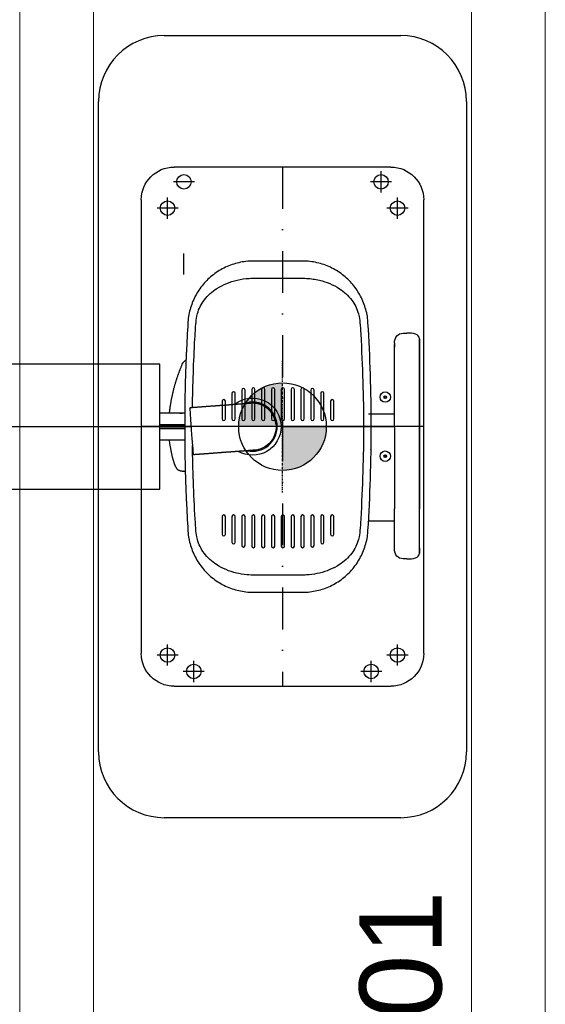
# Model space of a CAD drawing. Header units: millimetres. Extents: x 14495 to 271441, y -21035 to 2232.
# Tile 50 of 227: x 85332 to 85412, y -6617 to -6468. Entities that reach past the tile are written whole.
import ezdxf

# ---------------------------------------------------------------- set-up
doc = ezdxf.new("R2010")
doc.units = ezdxf.units.MM
doc.linetypes.add('DASHDOT2', pattern=[12.7, 6.35, -3.175, 0, -3.175])
doc.linetypes.add('STRICHPUNKT2', pattern=[0.5, 0.25, -0.125, 0, -0.125])
for name, color, linetype in [('L10_FLOOR_MOUNTED', 2, 'Continuous'), ('L20_FLOOR_MOUNTING', 6, 'Continuous'), ('L90_TEXT_POSITION', 1, 'Continuous')]:
    doc.layers.add(name, color=color, linetype=linetype)
doc.styles.add('Arial', font='Arial')

# ---------------------------------------------------------------- blocks, each defined once
blk = doc.blocks.new('XX-0006A')
at = {"linetype": 'Continuous'}
h = blk.add_hatch(color=0, dxfattribs=at)
h.paths.add_polyline_path([(0, 0), (6.67, 0, 0.4142136), (0, 6.67)])
h.paths.add_polyline_path([(-6.67, 0, 0.4142136), (0, -6.67), (0, 0)])
at = {"color": 0, "linetype": 'STRICHPUNKT2'}
for p, q in [((0, -10.005), (0, 10.005)), ((-10.005, 0), (10.005, 0))]:
    blk.add_line(p, q, dxfattribs=at)
at = {"color": 0}
blk.add_circle((0, 0), 6.67, dxfattribs=at)

msp = doc.modelspace()

# ---------------------------------------------------------------- linework, layer by layer
at = {"layer": 'L10_FLOOR_MOUNTED', "linetype": 'Continuous', "lineweight": 13}
for p, q in [((85343.36, -6645.46), (85343.36, -6413.64)), ((85400.86, -6413.64), (85400.86, -6645.46)), ((85332.11, -6416.57), (85332.11, -6529.55)), ((85412.11, -6416.57), (85412.11, -6529.55)), ((85332.11, -6529.55), (85332.11, -6642.53)), ((85412.11, -6529.55), (85412.11, -6642.53))]:
    msp.add_line(p, q, dxfattribs=at)
at = {"layer": 'L10_FLOOR_MOUNTED'}
for p, q in [((85371.13, -6504.35), (85367.41, -6504.35)), ((85375.14, -6504.35), (85371.42, -6504.35)), ((85389.14, -6516.85), (85389.14, -6517.46)), ((85389.14, -6529.55), (85389.14, -6517.04)), ((85392.94, -6516.19), (85392.94, -6516.8)), ((85392.94, -6516.83), (85392.94, -6516.22)), ((85392.94, -6516.22), (85392.94, -6516.22)), ((85392.94, -6516.8), (85392.94, -6517.01)), ((85392.94, -6517.04), (85392.94, -6516.83)), ((85392.94, -6517.01), (85392.94, -6517.01)), ((85392.94, -6529.55), (85392.94, -6517.04)), ((85392.94, -6517.04), (85392.94, -6529.55)), ((85364.42, -6524.48), (85364.42, -6528.38)), ((85364.92, -6528.38), (85364.92, -6524.48)), ((85365.92, -6523.98), (85365.92, -6528.38)), ((85366.42, -6528.38), (85366.42, -6523.98)), ((85367.42, -6523.88), (85367.42, -6528.38)), ((85367.92, -6528.38), (85367.92, -6523.88)), ((85368.92, -6523.88), (85368.92, -6528.38)), ((85369.42, -6528.38), (85369.42, -6523.88)), ((85370.42, -6523.88), (85370.42, -6528.38)), ((85370.92, -6528.38), (85370.92, -6523.88)), ((85371.92, -6523.88), (85371.92, -6528.38)), ((85372.42, -6528.38), (85372.42, -6523.88)), ((85373.42, -6523.88), (85373.42, -6528.38)), ((85373.92, -6528.38), (85373.92, -6523.88)), ((85374.92, -6523.88), (85374.92, -6528.38)), ((85375.42, -6528.38), (85375.42, -6523.88)), ((85376.42, -6523.98), (85376.42, -6528.38)), ((85376.92, -6528.38), (85376.92, -6523.98)), ((85377.92, -6524.48), (85377.92, -6528.38)), ((85378.42, -6528.38), (85378.42, -6524.48)), ((85362.92, -6525.68), (85362.92, -6528.38)), ((85363.42, -6528.38), (85363.42, -6525.68)), ((85379.42, -6525.68), (85379.42, -6528.38)), ((85379.92, -6528.38), (85379.92, -6525.68)), ((85387.64, -6524.96), (85387.62, -6525.11)), ((85387.62, -6525.11), (85387.73, -6525.19)), ((85387.77, -6524.91), (85387.64, -6524.96)), ((85387.73, -6525.19), (85387.86, -6525.14)), ((85357.22, -6527.5), (85353.46, -6527.5)), ((85356.48, -6527.5), (85356.82, -6527.5)), ((85358, -6526.72), (85358.06, -6526.64)), ((85389.14, -6527.65), (85385.21, -6527.65)), ((85353.46, -6529.25), (85357.22, -6529.25)), ((85357.22, -6529.26), (85353.46, -6529.26)), ((85303.1, -6529.55), (85358.18, -6529.55)), ((85353.46, -6529.84), (85357.22, -6529.84)), ((85357.22, -6529.85), (85353.46, -6529.85)), ((85371.9, -6529.55), (85389.14, -6529.55)), ((85389.14, -6529.55), (85389.14, -6542.07)), ((85392.94, -6542.07), (85392.94, -6529.55)), ((85392.94, -6529.55), (85392.94, -6542.07)), ((85357.22, -6531.6), (85353.46, -6531.6)), ((85358.59, -6533.83), (85358.52, -6533.76)), ((85385.45, -6533), (85385.45, -6533)), ((85385.45, -6533), (85385.45, -6533)), ((85385.46, -6533.1), (85385.46, -6533.1)), ((85385.46, -6533.1), (85385.46, -6533.1)), ((85385.46, -6533.1), (85385.46, -6533.1)), ((85387.69, -6533.92), (85387.61, -6534.03)), ((85387.61, -6534.03), (85387.66, -6534.16)), ((85387.66, -6534.16), (85387.81, -6534.18)), ((85387.84, -6533.94), (85387.69, -6533.92)), ((85387.81, -6534.18), (85387.89, -6534.07)), ((85387.89, -6534.07), (85387.84, -6533.94)), ((85385.45, -6538.6), (85385.45, -6538.6)), ((85385.46, -6538.5), (85385.46, -6538.5)), ((85385.46, -6538.5), (85385.46, -6538.5)), ((85385.46, -6538.5), (85385.46, -6538.5)), ((85362.92, -6543.23), (85362.92, -6545.93)), ((85363.42, -6545.93), (85363.42, -6543.23)), ((85364.42, -6543.23), (85364.42, -6547.13)), ((85364.92, -6547.13), (85364.92, -6543.23)), ((85365.92, -6543.23), (85365.92, -6547.63)), ((85366.42, -6547.63), (85366.42, -6543.23)), ((85367.42, -6543.23), (85367.42, -6547.73)), ((85367.92, -6547.73), (85367.92, -6543.23)), ((85368.92, -6543.23), (85368.92, -6547.73)), ((85369.42, -6547.73), (85369.42, -6543.23)), ((85370.42, -6543.23), (85370.42, -6547.73)), ((85370.92, -6547.73), (85370.92, -6543.23)), ((85371.92, -6543.23), (85371.92, -6547.73)), ((85372.42, -6547.73), (85372.42, -6543.23)), ((85373.42, -6543.23), (85373.42, -6547.73)), ((85373.92, -6547.73), (85373.92, -6543.23)), ((85374.92, -6543.23), (85374.92, -6547.73)), ((85375.42, -6547.73), (85375.42, -6543.23)), ((85376.42, -6543.23), (85376.42, -6547.63)), ((85376.92, -6547.63), (85376.92, -6543.23)), ((85377.92, -6543.23), (85377.92, -6547.13)), ((85378.42, -6547.13), (85378.42, -6543.23)), ((85379.42, -6543.23), (85379.42, -6545.93)), ((85379.92, -6545.93), (85379.92, -6543.23)), ((85389.14, -6543.95), (85385.21, -6543.95)), ((85392.94, -6548.16), (85392.94, -6547.96)), ((85392.94, -6547.99), (85392.94, -6547.99)), ((85392.94, -6547.99), (85392.94, -6548.19)), ((85392.94, -6548.77), (85392.94, -6548.16)), ((85392.94, -6548.19), (85392.94, -6548.8)), ((85392.94, -6548.77), (85392.94, -6548.77)), ((85367.69, -6554.75), (85371.42, -6554.75)), ((85371.42, -6554.75), (85375.14, -6554.75))]:
    msp.add_line(p, q, dxfattribs=at)
for centre, radius in [((85387.75, -6525.05), 0.8), ((85387.75, -6525.05), 0.2), ((85387.75, -6534.05), 0.8), ((85387.75, -6534.05), 0.2)]:
    msp.add_circle(centre, radius, dxfattribs=at)
for centre, radius, start, end in [((85611.86, -6529.55), 254.64, 176.4378, 177.4474), ((85130.97, -6529.55), 254.64, 0, 3.5622), ((85364.67, -6524.48), 0.25, 0, 180), ((85366.17, -6523.98), 0.25, 0, 180), ((85367.67, -6523.88), 0.25, 0, 180), ((85369.17, -6523.88), 0.25, 0, 180), ((85370.67, -6523.88), 0.25, 0, 180), ((85372.17, -6523.88), 0.25, 0, 180), ((85373.67, -6523.88), 0.25, 0, 180), ((85375.17, -6523.88), 0.25, 0, 180), ((85376.67, -6523.98), 0.25, 0, 180), ((85378.17, -6524.48), 0.25, 0, 180), ((85363.17, -6525.68), 0.25, 0, 180), ((85367.55, -6529.55), 3.75, 0, 110.442), ((85367.55, -6529.55), 3.6, 4.2437, 94.243), ((85379.67, -6525.68), 0.25, 0, 180), ((85363.17, -6528.38), 0.25, 180, 0), ((85364.67, -6528.38), 0.25, 180, 0), ((85366.17, -6528.38), 0.25, 180, 0), ((85367.67, -6528.38), 0.25, 180, 0), ((85369.17, -6528.38), 0.25, 180, 0), ((85370.67, -6528.38), 0.25, 180, 0), ((85372.17, -6528.38), 0.25, 180, 0), ((85373.67, -6528.38), 0.25, 180, 0), ((85375.17, -6528.38), 0.25, 180, 0), ((85376.67, -6528.38), 0.25, 180, 0), ((85378.17, -6528.38), 0.25, 180, 0), ((85379.67, -6528.38), 0.25, 180, 0), ((85367.55, -6529.55), 3.75, 258.051, 0), ((85130.97, -6529.55), 254.64, 356.4378, 360), ((85611.86, -6529.55), 254.64, 182.5526, 183.5622), ((85363.17, -6543.23), 0.25, 0, 180), ((85364.67, -6543.23), 0.25, 0, 180), ((85366.17, -6543.23), 0.25, 0, 180), ((85367.67, -6543.23), 0.25, 0, 180), ((85369.17, -6543.23), 0.25, 0, 180), ((85370.67, -6543.23), 0.25, 0, 180), ((85372.17, -6543.23), 0.25, 0, 180), ((85373.67, -6543.23), 0.25, 0, 180), ((85375.17, -6543.23), 0.25, 0, 180), ((85376.67, -6543.23), 0.25, 0, 180), ((85378.17, -6543.23), 0.25, 0, 180), ((85379.67, -6543.23), 0.25, 0, 180), ((85363.17, -6545.93), 0.25, 180, 0), ((85364.67, -6547.13), 0.25, 180, 0), ((85378.17, -6547.13), 0.25, 180, 0), ((85379.67, -6545.93), 0.25, 180, 0), ((85366.17, -6547.63), 0.25, 180, 0), ((85367.67, -6547.73), 0.25, 180, 0), ((85369.17, -6547.73), 0.25, 180, 0), ((85370.67, -6547.73), 0.25, 180, 0), ((85372.17, -6547.73), 0.25, 180, 0), ((85373.67, -6547.73), 0.25, 180, 0), ((85375.17, -6547.73), 0.25, 180, 0), ((85376.67, -6547.63), 0.25, 180, 0)]:
    msp.add_arc(centre, radius, start, end, dxfattribs=at)
at = {"layer": 'L10_FLOOR_MOUNTED', "extrusion": (0, 0, -1)}
for centre, radius, start, end in [((-85365.93, -6525.13), 1.2, 89.5354, 90), ((-85367.55, -6529.55), 4.35, 51.6322, 180), ((-85367.55, -6529.55), 3.6, 84.9193, 175.7563), ((-85367.55, -6529.55), 3.6, 175.7563, 266.5889), ((-85367.55, -6529.55), 3.6, 175.7563, 244.1045), ((-85367.55, -6529.55), 4.35, 180, 299.8754)]:
    msp.add_arc(centre, radius, start, end, dxfattribs=at)
for centre, major_axis, ratio, start_param, end_param in [((85390.17, -6516.96), (-0.15, 1.49), 0.682018, 4.856723, 5.299641), ((85379.75, -6529.93), (9, 23.27), 0.998993, 4.704767, 4.709044)]:
    msp.add_ellipse(centre, major_axis=major_axis, ratio=ratio, start_param=start_param, end_param=end_param, dxfattribs=at)
at = {"layer": 'L10_FLOOR_MOUNTED'}
for points, knots in [([(85367.69, -6504.35), (85367.67, -6504.35), (85367.47, -6504.35), (85366.54, -6504.38), (85364.93, -6504.66), (85362.91, -6505.47), (85361.12, -6506.71), (85359.63, -6508.3), (85358.7, -6509.86), (85358.18, -6511.2), (85357.89, -6512.25), (85357.76, -6513.05), (85357.72, -6513.55), (85357.71, -6513.68), (85357.71, -6513.73)], [0, 0, 0, 0, 0.004106, 0.039989, 0.183519, 0.327049, 0.47058, 0.61411, 0.75764, 0.829405, 0.90117, 0.972935, 0.990877, 1, 1, 1, 1]), ([(85371.13, -6504.35), (85370.52, -6504.35), (85369.9, -6504.35), (85369.28, -6504.35), (85369.28, -6504.35), (85369.27, -6504.35), (85369.27, -6504.35), (85369.18, -6504.35), (85369.08, -6504.35), (85368.99, -6504.35)], [0.0000132, 0.0000132, 0.0000132, 0.0000132, 0.4969999, 0.4969999, 0.4969999, 0.5, 0.5, 0.5, 0.575578, 0.575578, 0.575578, 0.575578]), ([(85373.28, -6504.35), (85373.18, -6504.35), (85373.09, -6504.35), (85373, -6504.35), (85372.99, -6504.35), (85372.99, -6504.35), (85372.99, -6504.35), (85372.37, -6504.35), (85371.75, -6504.35), (85371.13, -6504.35)], [0.4244447, 0.4244447, 0.4244447, 0.4244447, 0.5, 0.5, 0.5, 0.5030266, 0.5030266, 0.5030266, 1, 1, 1, 1]), ([(85385.12, -6513.73), (85385.12, -6513.68), (85385.11, -6513.55), (85385.07, -6513.05), (85384.94, -6512.25), (85384.65, -6511.2), (85384.13, -6509.86), (85383.2, -6508.3), (85381.71, -6506.71), (85379.92, -6505.47), (85377.9, -6504.66), (85376.29, -6504.38), (85375.36, -6504.35), (85375.16, -6504.35), (85375.14, -6504.35)], [0, 0, 0, 0, 0.009123, 0.027065, 0.09883, 0.170595, 0.24236, 0.38589, 0.52942, 0.672951, 0.816481, 0.960011, 0.995894, 1, 1, 1, 1]), ([(85358.41, -6526.62), (85358.46, -6523.15), (85358.58, -6519.68), (85358.82, -6515.39), (85358.86, -6514.59), (85358.98, -6513.29), (85359.01, -6512.89), (85359.37, -6511.6), (85359.72, -6510.9), (85360.76, -6509.55), (85361.41, -6508.98), (85363.07, -6507.92), (85364.12, -6507.5), (85365.8, -6507.11), (85366.41, -6507.03), (85367.44, -6506.96), (85367.58, -6506.96), (85369.95, -6506.96), (85370.68, -6506.95), (85371.42, -6506.95)], [2.874563, 2.874563, 2.874563, 2.874563, 13.234427, 13.234427, 15.645653, 15.645653, 16.584002, 16.584002, 17.812831, 17.812831, 19.062148, 19.062148, 20.670912, 20.670912, 21.559598, 21.559598, 22.168782, 22.168782, 22.442015, 22.442015, 22.442015, 22.442015]), ([(85371.42, -6506.95), (85372.14, -6506.95), (85372.86, -6506.96), (85375.2, -6506.96), (85375.37, -6506.96), (85376.43, -6507.02), (85377.09, -6507.12), (85378.81, -6507.53), (85379.84, -6507.96), (85381.48, -6509.02), (85382.12, -6509.6), (85383.12, -6510.92), (85383.47, -6511.63), (85383.82, -6512.92), (85383.86, -6513.33), (85383.95, -6514.37), (85383.97, -6514.76), (85384.3, -6520.4), (85384.43, -6525.11), (85384.45, -6529.55)], [-23.231981, -23.231981, -23.231981, -23.231981, -22.913479, -22.913479, -22.206241, -22.206241, -21.023143, -21.023143, -19.063065, -19.063065, -17.537603, -17.537603, -16.115552, -16.115552, -15.163229, -15.163229, -13.317167, -13.317167, -0.000001, -0.000001, -0.000001, -0.000001]), ([(85357.47, -6518.21), (85357.43, -6519.1), (85357.34, -6521.44), (85357.24, -6525.22), (85357.22, -6528.11), (85357.22, -6529.55)], [0, 0, 0, 0, 0.236531, 0.618265, 1, 1, 1, 1]), ([(85356.46, -6521.04), (85356.47, -6521.02), (85356.48, -6521), (85356.49, -6520.98), (85356.49, -6520.96), (85356.5, -6520.95), (85356.51, -6520.93), (85356.52, -6520.89), (85356.53, -6520.86), (85356.55, -6520.82), (85356.57, -6520.75), (85356.6, -6520.69), (85356.63, -6520.62), (85356.65, -6520.56), (85356.68, -6520.49), (85356.71, -6520.43), (85356.73, -6520.36), (85356.76, -6520.3), (85356.79, -6520.23), (85356.84, -6520.12), (85356.88, -6520.01), (85356.93, -6519.9)], [0, 0, 0, 0, 0.046888, 0.046888, 0.046888, 0.093837, 0.093837, 0.093837, 0.187718, 0.187718, 0.187718, 0.361801, 0.361801, 0.361801, 0.532168, 0.532168, 0.532168, 0.70246, 0.70246, 0.70246, 1, 1, 1, 1]), ([(85357.42, -6519.42), (85357.41, -6519.43), (85357.36, -6519.45), (85357.27, -6519.5), (85357.17, -6519.58), (85357.07, -6519.68), (85356.99, -6519.78), (85356.95, -6519.86), (85356.93, -6519.9)], [0.247383, 0.247383, 0.247383, 0.247383, 0.2857143, 0.4285714, 0.5714286, 0.7142857, 0.8571429, 1, 1, 1, 1]), ([(85354.9, -6527.5), (85354.91, -6527.47), (85354.91, -6527.44), (85354.91, -6527.41), (85354.92, -6527.33), (85354.93, -6527.25), (85354.94, -6527.17), (85354.95, -6527.1), (85354.96, -6527.02), (85354.97, -6526.94), (85354.98, -6526.91), (85354.98, -6526.87), (85354.99, -6526.83), (85354.99, -6526.79), (85355, -6526.75), (85355, -6526.72), (85355.01, -6526.64), (85355.02, -6526.57), (85355.03, -6526.49), (85355.04, -6526.47), (85355.04, -6526.45), (85355.04, -6526.44), (85355.04, -6526.42), (85355.05, -6526.4), (85355.05, -6526.38), (85355.05, -6526.36), (85355.06, -6526.35), (85355.06, -6526.33), (85355.06, -6526.31), (85355.06, -6526.29), (85355.07, -6526.27), (85355.07, -6526.23), (85355.08, -6526.19), (85355.09, -6526.15), (85355.09, -6526.11), (85355.1, -6526.07), (85355.11, -6526.02), (85355.12, -6525.95), (85355.13, -6525.88), (85355.14, -6525.8), (85355.16, -6525.73), (85355.17, -6525.65), (85355.18, -6525.58), (85355.21, -6525.42), (85355.24, -6525.26), (85355.28, -6525.11), (85355.29, -6525.06), (85355.3, -6525), (85355.31, -6524.95), (85355.31, -6524.93), (85355.32, -6524.91), (85355.32, -6524.89), (85355.34, -6524.82), (85355.35, -6524.74), (85355.37, -6524.67), (85355.4, -6524.52), (85355.44, -6524.36), (85355.48, -6524.21), (85355.51, -6524.05), (85355.55, -6523.9), (85355.59, -6523.75), (85355.63, -6523.6), (85355.67, -6523.45), (85355.71, -6523.3), (85355.75, -6523.15), (85355.8, -6523.01), (85355.84, -6522.86), (85355.86, -6522.79), (85355.88, -6522.71), (85355.9, -6522.64), (85355.93, -6522.57), (85355.95, -6522.5), (85355.97, -6522.43), (85356, -6522.35), (85356.02, -6522.28), (85356.04, -6522.2), (85356.07, -6522.13), (85356.09, -6522.05), (85356.12, -6521.98), (85356.14, -6521.91), (85356.17, -6521.83), (85356.19, -6521.76), (85356.22, -6521.68), (85356.25, -6521.6), (85356.28, -6521.53), (85356.3, -6521.45), (85356.33, -6521.38), (85356.36, -6521.31), (85356.38, -6521.25), (85356.4, -6521.18), (85356.43, -6521.12)], [0.0972773, 0.0972773, 0.0972773, 0.0972773, 0.1102201, 0.1102201, 0.1102201, 0.1423353, 0.1423353, 0.1423353, 0.1743609, 0.1743609, 0.1743609, 0.190104, 0.190104, 0.190104, 0.2058309, 0.2058309, 0.2058309, 0.2372435, 0.2372435, 0.2372435, 0.2447748, 0.2447748, 0.2447748, 0.2523038, 0.2523038, 0.2523038, 0.2598307, 0.2598307, 0.2598307, 0.2673557, 0.2673557, 0.2673557, 0.2845074, 0.2845074, 0.2845074, 0.3016524, 0.3016524, 0.3016524, 0.3326264, 0.3326264, 0.3326264, 0.3635994, 0.3635994, 0.3635994, 0.4289165, 0.4289165, 0.4289165, 0.4509362, 0.4509362, 0.4509362, 0.4595147, 0.4595147, 0.4595147, 0.4901402, 0.4901402, 0.4901402, 0.5552971, 0.5552971, 0.5552971, 0.6205204, 0.6205204, 0.6205204, 0.6840623, 0.6840623, 0.6840623, 0.7476291, 0.7476291, 0.7476291, 0.7783501, 0.7783501, 0.7783501, 0.8090703, 0.8090703, 0.8090703, 0.8419125, 0.8419125, 0.8419125, 0.8747488, 0.8747488, 0.8747488, 0.9059024, 0.9059024, 0.9059024, 0.9404079, 0.9404079, 0.9404079, 0.9715271, 0.9715271, 0.9715271, 1, 1, 1, 1]), ([(85389.14, -6529.54), (85389.14, -6529.01), (85389.14, -6528.47), (85389.14, -6527.41), (85389.14, -6526.88), (85389.14, -6525.89), (85389.14, -6525.43), (85389.14, -6524.67), (85389.14, -6524.37), (85389.14, -6524.06)], [0, 0, 0, 0, 1.584268, 1.584268, 3.327129, 3.327129, 5.185338, 5.185338, 7.133391, 7.133391, 7.133391, 7.133391]), ([(85392.94, -6529.54), (85392.94, -6529.42), (85392.94, -6529.3), (85392.94, -6529.18), (85392.94, -6529.13), (85392.94, -6529.09), (85392.94, -6529.04), (85392.94, -6529.01), (85392.94, -6528.98), (85392.94, -6528.94), (85392.94, -6528.86), (85392.94, -6528.78), (85392.94, -6528.71), (85392.94, -6528.65), (85392.94, -6528.59), (85392.94, -6528.54), (85392.94, -6528.52), (85392.94, -6528.49), (85392.94, -6528.47), (85392.94, -6528.39), (85392.94, -6528.32), (85392.94, -6528.24), (85392.94, -6528.16), (85392.94, -6528.08), (85392.94, -6528.01), (85392.94, -6527.85), (85392.94, -6527.7), (85392.94, -6527.55), (85392.94, -6527.54), (85392.94, -6527.53), (85392.94, -6527.52), (85392.94, -6527.46), (85392.94, -6527.39), (85392.94, -6527.33), (85392.94, -6527.26), (85392.94, -6527.18), (85392.94, -6527.11), (85392.94, -6527.04), (85392.94, -6526.97), (85392.94, -6526.89), (85392.94, -6526.82), (85392.94, -6526.75), (85392.94, -6526.68), (85392.94, -6526.65), (85392.94, -6526.61), (85392.94, -6526.57), (85392.94, -6526.54), (85392.94, -6526.51), (85392.94, -6526.47), (85392.94, -6526.4), (85392.94, -6526.34), (85392.94, -6526.27), (85392.94, -6526.2), (85392.94, -6526.14), (85392.94, -6526.07), (85392.94, -6526.01), (85392.94, -6525.94), (85392.94, -6525.88), (85392.94, -6525.83), (85392.94, -6525.79), (85392.94, -6525.74), (85392.94, -6525.72), (85392.94, -6525.71), (85392.94, -6525.69), (85392.94, -6525.63), (85392.94, -6525.57), (85392.94, -6525.51), (85392.94, -6525.45), (85392.94, -6525.39), (85392.94, -6525.33), (85392.94, -6525.28), (85392.94, -6525.22), (85392.94, -6525.16), (85392.94, -6525.11), (85392.94, -6525.05), (85392.94, -6525), (85392.94, -6524.89), (85392.94, -6524.79), (85392.94, -6524.69), (85392.94, -6524.64), (85392.94, -6524.6), (85392.94, -6524.55), (85392.94, -6524.51), (85392.94, -6524.47), (85392.94, -6524.43), (85392.94, -6524.42), (85392.94, -6524.42), (85392.94, -6524.42), (85392.94, -6524.37), (85392.94, -6524.33), (85392.94, -6524.29), (85392.94, -6524.25), (85392.94, -6524.21), (85392.94, -6524.17), (85392.94, -6524.13), (85392.94, -6524.09), (85392.94, -6524.06), (85392.94, -6524.02), (85392.94, -6523.99), (85392.94, -6523.95), (85392.94, -6523.92), (85392.94, -6523.89), (85392.94, -6523.86), (85392.94, -6523.83), (85392.94, -6523.8), (85392.94, -6523.78), (85392.94, -6523.75), (85392.94, -6523.72), (85392.94, -6523.7), (85392.94, -6523.67), (85392.94, -6523.65), (85392.94, -6523.63), (85392.94, -6523.62), (85392.94, -6523.62), (85392.94, -6523.61)], [0, 0, 0, 0, 0.044503, 0.044503, 0.044503, 0.06133, 0.06133, 0.06133, 0.074126, 0.074126, 0.074126, 0.10375, 0.10375, 0.10375, 0.124932, 0.124932, 0.124932, 0.133375, 0.133375, 0.133375, 0.162999, 0.162999, 0.162999, 0.192622, 0.192622, 0.192622, 0.251932, 0.251932, 0.251932, 0.256055, 0.256055, 0.256055, 0.281555, 0.281555, 0.281555, 0.311179, 0.311179, 0.311179, 0.340803, 0.340803, 0.340803, 0.370427, 0.370427, 0.370427, 0.385729, 0.385729, 0.385729, 0.400051, 0.400051, 0.400051, 0.429675, 0.429675, 0.429675, 0.459299, 0.459299, 0.459299, 0.488922, 0.488922, 0.488922, 0.510761, 0.510761, 0.510761, 0.518546, 0.518546, 0.518546, 0.548169, 0.548169, 0.548169, 0.577793, 0.577793, 0.577793, 0.607417, 0.607417, 0.607417, 0.63704, 0.63704, 0.63704, 0.696288, 0.696288, 0.696288, 0.725911, 0.725911, 0.725911, 0.752954, 0.752954, 0.752954, 0.755535, 0.755535, 0.755535, 0.785159, 0.785159, 0.785159, 0.814784, 0.814784, 0.814784, 0.844408, 0.844408, 0.844408, 0.875272, 0.875272, 0.875272, 0.903716, 0.903716, 0.903716, 0.93334, 0.93334, 0.93334, 0.962966, 0.962966, 0.962966, 0.992597, 0.992597, 0.992597, 1, 1, 1, 1]), ([(85392.94, -6529.54), (85392.94, -6529.34), (85392.94, -6528.94), (85392.94, -6528.16), (85392.94, -6527.03), (85392.94, -6525.64), (85392.94, -6524.61), (85392.94, -6523.97), (85392.94, -6523.72), (85392.94, -6523.64)], [0, 0, 0, 0, 0.076264, 0.150144, 0.291676, 0.489046, 0.747027, 0.874279, 1, 1, 1, 1]), ([(85357.22, -6527.5), (85357.18, -6527.5), (85357.14, -6527.5), (85356.99, -6527.5), (85356.89, -6527.5), (85356.82, -6527.5)], [-0.7807624, -0.7807624, -0.7807624, -0.7807624, -0.5917549, -0.5917549, 0, 0, 0, 0]), ([(85358, -6526.72), (85358, -6526.72), (85358, -6526.72), (85358, -6526.78), (85358.01, -6526.91), (85358.04, -6527.31), (85358.05, -6527.57), (85358.09, -6528.22), (85358.12, -6528.59), (85358.17, -6529.39), (85358.2, -6529.82), (85358.23, -6530.24)], [-5.543725, -5.543725, -5.543725, -5.543725, -5.195001, -5.195001, -3.864088, -3.864088, -2.577084, -2.577084, -1.277444, -1.277444, -0.000001, -0.000001, -0.000001, -0.000001]), ([(85357.22, -6529.6), (85357.22, -6531.03), (85357.24, -6533.9), (85357.34, -6537.66), (85357.43, -6540), (85357.47, -6540.89)], [0, 0, 0, 0, 0.378998, 0.762422, 1, 1, 1, 1]), ([(85358.23, -6530.24), (85358.26, -6530.67), (85358.3, -6531.09), (85358.36, -6531.89), (85358.4, -6532.27), (85358.45, -6532.91), (85358.47, -6533.18), (85358.5, -6533.57), (85358.51, -6533.7), (85358.52, -6533.76), (85358.52, -6533.76), (85358.52, -6533.76)], [0.000001, 0.000001, 0.000001, 0.000001, 1.282361, 1.282361, 2.58444, 2.58444, 3.873863, 3.873863, 5.20746, 5.20746, 5.554117, 5.554117, 5.554117, 5.554117]), ([(85384.45, -6529.55), (85384.43, -6533.99), (85384.3, -6538.7), (85383.97, -6544.34), (85383.95, -6544.73), (85383.86, -6545.77), (85383.82, -6546.18), (85383.47, -6547.47), (85383.12, -6548.18), (85382.12, -6549.5), (85381.48, -6550.08), (85379.84, -6551.14), (85378.81, -6551.57), (85377.22, -6551.95), (85376.7, -6552.04), (85375.58, -6552.14), (85375.32, -6552.14), (85373, -6552.14), (85372.21, -6552.15), (85371.42, -6552.15)], [0.000001, 0.000001, 0.000001, 0.000001, 13.317167, 13.317167, 15.163229, 15.163229, 16.115552, 16.115552, 17.537603, 17.537603, 19.063065, 19.063065, 21.023143, 21.023143, 21.963408, 21.963408, 23.022907, 23.022907, 23.574721, 23.574721, 23.574721, 23.574721]), ([(85371.42, -6552.15), (85371.19, -6552.15), (85368.24, -6552.14), (85367.53, -6552.14), (85367.14, -6552.13), (85366.13, -6552.04), (85365.61, -6551.95), (85364.02, -6551.57), (85362.99, -6551.14), (85361.35, -6550.08), (85360.71, -6549.5), (85359.71, -6548.18), (85359.36, -6547.47), (85359.01, -6546.18), (85358.97, -6545.77), (85358.88, -6544.73), (85358.86, -6544.34), (85358.59, -6539.75), (85358.46, -6536), (85358.41, -6532.41)], [-23.185447, -23.185447, -23.185447, -23.185447, -22.827917, -22.827917, -21.963407, -21.963407, -21.023142, -21.023142, -19.063065, -19.063065, -17.537602, -17.537602, -16.115552, -16.115552, -15.163228, -15.163228, -13.317166, -13.317166, -2.823046, -2.823046, -2.823046, -2.823046]), ([(85355.87, -6535.7), (85355.89, -6535.74), (85355.93, -6535.81), (85356, -6535.92), (85356.09, -6536.02), (85356.19, -6536.1), (85356.3, -6536.17), (85356.42, -6536.22), (85356.5, -6536.24), (85356.55, -6536.25)], [0.0000016, 0.0000016, 0.0000016, 0.0000016, 0.1428571, 0.2857143, 0.4285714, 0.5714286, 0.7142857, 0.8571429, 1, 1, 1, 1]), ([(85356.55, -6536.25), (85356.55, -6536.25), (85356.55, -6536.25), (85356.55, -6536.25), (85356.55, -6536.25), (85356.55, -6536.25), (85356.56, -6536.25), (85356.56, -6536.25), (85356.57, -6536.25), (85356.57, -6536.25), (85356.58, -6536.25), (85356.59, -6536.26), (85356.59, -6536.26), (85356.6, -6536.26), (85356.61, -6536.26), (85356.62, -6536.26), (85356.63, -6536.26), (85356.64, -6536.27), (85356.65, -6536.27), (85356.66, -6536.27), (85356.67, -6536.27), (85356.69, -6536.27), (85356.7, -6536.28), (85356.72, -6536.28), (85356.73, -6536.28), (85356.75, -6536.28), (85356.76, -6536.29), (85356.78, -6536.29), (85356.8, -6536.29), (85356.82, -6536.3), (85356.84, -6536.3), (85356.86, -6536.3), (85356.88, -6536.31), (85356.9, -6536.31), (85356.92, -6536.31), (85356.94, -6536.32), (85356.97, -6536.32), (85356.99, -6536.33), (85357.01, -6536.33), (85357.04, -6536.34)], [0, 0, 0, 0, 0.0769231, 0.0769231, 0.0769231, 0.1538462, 0.1538462, 0.1538462, 0.2307692, 0.2307692, 0.2307692, 0.3076923, 0.3076923, 0.3076923, 0.3846154, 0.3846154, 0.3846154, 0.4615385, 0.4615385, 0.4615385, 0.5384615, 0.5384615, 0.5384615, 0.6153846, 0.6153846, 0.6153846, 0.6923077, 0.6923077, 0.6923077, 0.7692308, 0.7692308, 0.7692308, 0.8461538, 0.8461538, 0.8461538, 0.9230769, 0.9230769, 0.9230769, 1, 1, 1, 1]), ([(85357.31, -6536.38), (85357.29, -6536.38), (85357.28, -6536.38), (85357.27, -6536.38), (85357.19, -6536.36), (85357.11, -6536.35), (85357.04, -6536.34)], [0.8320204, 0.8320204, 0.8320204, 0.8320204, 0.8571429, 0.8571429, 0.8571429, 1, 1, 1, 1]), ([(85389.14, -6548.15), (85389.14, -6547.28), (85389.14, -6547.1), (85389.14, -6546.58), (85389.14, -6546.21), (85389.14, -6545.34), (85389.14, -6544.83), (85389.14, -6543.71), (85389.14, -6543.09), (85389.14, -6542.33), (85389.14, -6542.2), (85389.14, -6542.07)], [0, 0, 0, 0, 1.369775, 1.369775, 3.065178, 3.065178, 4.861052, 4.861052, 6.737725, 6.737725, 7.138416, 7.138416, 7.138416, 7.138416]), ([(85392.94, -6547.99), (85392.94, -6547.98), (85392.94, -6547.98), (85392.94, -6547.97), (85392.94, -6547.95), (85392.94, -6547.93), (85392.94, -6547.9), (85392.94, -6547.88), (85392.94, -6547.85), (85392.94, -6547.82), (85392.94, -6547.8), (85392.94, -6547.77), (85392.94, -6547.74), (85392.94, -6547.71), (85392.94, -6547.68), (85392.94, -6547.65), (85392.94, -6547.61), (85392.94, -6547.58), (85392.94, -6547.54), (85392.94, -6547.51), (85392.94, -6547.47), (85392.94, -6547.43), (85392.94, -6547.39), (85392.94, -6547.35), (85392.94, -6547.31), (85392.94, -6547.27), (85392.94, -6547.23), (85392.94, -6547.18), (85392.94, -6547.18), (85392.94, -6547.18), (85392.94, -6547.17), (85392.94, -6547.13), (85392.94, -6547.09), (85392.94, -6547.05), (85392.94, -6547), (85392.94, -6546.96), (85392.94, -6546.91), (85392.94, -6546.81), (85392.94, -6546.71), (85392.94, -6546.6), (85392.94, -6546.55), (85392.94, -6546.49), (85392.94, -6546.44), (85392.94, -6546.38), (85392.94, -6546.33), (85392.94, -6546.27), (85392.94, -6546.21), (85392.94, -6546.15), (85392.94, -6546.09), (85392.94, -6546.03), (85392.94, -6545.97), (85392.94, -6545.91), (85392.94, -6545.89), (85392.94, -6545.88), (85392.94, -6545.86), (85392.94, -6545.81), (85392.94, -6545.77), (85392.94, -6545.72), (85392.94, -6545.66), (85392.94, -6545.59), (85392.94, -6545.53), (85392.94, -6545.46), (85392.94, -6545.4), (85392.94, -6545.33), (85392.94, -6545.26), (85392.94, -6545.2), (85392.94, -6545.13), (85392.94, -6545.09), (85392.94, -6545.06), (85392.94, -6545.03), (85392.94, -6544.99), (85392.94, -6544.96), (85392.94, -6544.92), (85392.94, -6544.85), (85392.94, -6544.78), (85392.94, -6544.71), (85392.94, -6544.64), (85392.94, -6544.56), (85392.94, -6544.49), (85392.94, -6544.42), (85392.94, -6544.34), (85392.94, -6544.27), (85392.94, -6544.21), (85392.94, -6544.14), (85392.94, -6544.08), (85392.94, -6544.07), (85392.94, -6544.06), (85392.94, -6544.05), (85392.94, -6543.9), (85392.94, -6543.75), (85392.94, -6543.59), (85392.94, -6543.52), (85392.94, -6543.44), (85392.94, -6543.36), (85392.94, -6543.28), (85392.94, -6543.21), (85392.94, -6543.13), (85392.94, -6543.11), (85392.94, -6543.08), (85392.94, -6543.06), (85392.94, -6543.01), (85392.94, -6542.95), (85392.94, -6542.89), (85392.94, -6542.82), (85392.94, -6542.74), (85392.94, -6542.66), (85392.94, -6542.62), (85392.94, -6542.59), (85392.94, -6542.56), (85392.94, -6542.51), (85392.94, -6542.47), (85392.94, -6542.42), (85392.94, -6542.3), (85392.94, -6542.18), (85392.94, -6542.07)], [0, 0, 0, 0, 0.007403, 0.007403, 0.007403, 0.037034, 0.037034, 0.037034, 0.06666, 0.06666, 0.06666, 0.096284, 0.096284, 0.096284, 0.124728, 0.124728, 0.124728, 0.155592, 0.155592, 0.155592, 0.185216, 0.185216, 0.185216, 0.214841, 0.214841, 0.214841, 0.244465, 0.244465, 0.244465, 0.247046, 0.247046, 0.247046, 0.274089, 0.274089, 0.274089, 0.303712, 0.303712, 0.303712, 0.36296, 0.36296, 0.36296, 0.392583, 0.392583, 0.392583, 0.422207, 0.422207, 0.422207, 0.451831, 0.451831, 0.451831, 0.481454, 0.481454, 0.481454, 0.489239, 0.489239, 0.489239, 0.511078, 0.511078, 0.511078, 0.540701, 0.540701, 0.540701, 0.570325, 0.570325, 0.570325, 0.599949, 0.599949, 0.599949, 0.614271, 0.614271, 0.614271, 0.629573, 0.629573, 0.629573, 0.659197, 0.659197, 0.659197, 0.688821, 0.688821, 0.688821, 0.718445, 0.718445, 0.718445, 0.743945, 0.743945, 0.743945, 0.748068, 0.748068, 0.748068, 0.807378, 0.807378, 0.807378, 0.837001, 0.837001, 0.837001, 0.866625, 0.866625, 0.866625, 0.875068, 0.875068, 0.875068, 0.89625, 0.89625, 0.89625, 0.925874, 0.925874, 0.925874, 0.93867, 0.93867, 0.93867, 0.955497, 0.955497, 0.955497, 1, 1, 1, 1]), ([(85392.94, -6547.96), (85392.94, -6547.88), (85392.94, -6547.63), (85392.94, -6546.99), (85392.94, -6545.96), (85392.94, -6544.57), (85392.94, -6543.44), (85392.94, -6542.66), (85392.94, -6542.26), (85392.94, -6542.07)], [0, 0, 0, 0, 0.125721, 0.252973, 0.510954, 0.708324, 0.849856, 0.923736, 1, 1, 1, 1]), ([(85357.71, -6545.37), (85357.71, -6545.42), (85357.72, -6545.55), (85357.76, -6546.05), (85357.89, -6546.85), (85358.18, -6547.9), (85358.7, -6549.24), (85359.63, -6550.8), (85361.12, -6552.39), (85362.91, -6553.63), (85364.93, -6554.44), (85366.54, -6554.72), (85367.47, -6554.75), (85367.67, -6554.75), (85367.69, -6554.75)], [0, 0, 0, 0, 0.009123, 0.027065, 0.09883, 0.170595, 0.24236, 0.38589, 0.52942, 0.672951, 0.816481, 0.960011, 0.995894, 1, 1, 1, 1]), ([(85375.14, -6554.75), (85375.16, -6554.75), (85375.36, -6554.75), (85376.29, -6554.72), (85377.9, -6554.44), (85379.92, -6553.63), (85381.71, -6552.39), (85383.2, -6550.8), (85384.13, -6549.24), (85384.65, -6547.9), (85384.94, -6546.85), (85385.07, -6546.05), (85385.11, -6545.55), (85385.12, -6545.42), (85385.12, -6545.37)], [0, 0, 0, 0, 0.004106, 0.039989, 0.183519, 0.327049, 0.47058, 0.61411, 0.75764, 0.829405, 0.90117, 0.972935, 0.990877, 1, 1, 1, 1])]:
    msp.add_open_spline(points, degree=3, knots=knots, dxfattribs=at)
for points in [[(85389.24, -6516.22), (85389.37, -6515.85), (85389.6, -6515.57), (85389.94, -6515.44)], [(85389.94, -6515.44), (85390.29, -6515.32), (85390.66, -6515.31), (85391.04, -6515.31)], [(85392.94, -6516.19), (85392.91, -6515.48), (85392.01, -6515.31), (85391.04, -6515.31)], [(85392.94, -6516.22), (85392.94, -6516.22), (85392.94, -6516.22), (85392.94, -6516.22)], [(85356.78, -6527.5), (85356.78, -6527.5), (85356.78, -6527.5), (85356.78, -6527.5)], [(85361.55, -6526.38), (85361.55, -6526.38), (85361.55, -6526.38), (85361.55, -6526.38)], [(85355.87, -6535.7), (85355.38, -6534.37), (85355.06, -6533), (85354.9, -6531.6)], [(85389.24, -6548.77), (85389.17, -6548.58), (85389.14, -6548.36), (85389.14, -6548.15)], [(85389.94, -6549.55), (85389.6, -6549.43), (85389.37, -6549.15), (85389.24, -6548.77)], [(85391.04, -6549.68), (85392.01, -6549.68), (85392.91, -6549.52), (85392.94, -6548.8)], [(85392.94, -6548.77), (85392.94, -6548.77), (85392.94, -6548.77), (85392.94, -6548.77)], [(85391.04, -6549.68), (85390.66, -6549.68), (85390.29, -6549.68), (85389.94, -6549.55)]]:
    msp.add_open_spline(points, degree=3, dxfattribs=at)
for points, weights, knots in [([(85361.75, -6526.37), (85361.93, -6526.36), (85362.28, -6526.33), (85362.72, -6526.3), (85363.07, -6526.27), (85363.41, -6526.25), (85363.84, -6526.21), (85364.33, -6526.18), (85364.79, -6526.14), (85365.23, -6526.11), (85365.64, -6526.08), (85366.01, -6526.05), (85366.34, -6526.03), (85366.58, -6526.01), (85366.75, -6526), (85366.9, -6525.99), (85367.02, -6525.98), (85367.12, -6525.97), (85367.22, -6525.96), (85367.27, -6525.96), (85367.28, -6525.96)], [0.998671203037, 0.998671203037, 0.998682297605, 0.998720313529, 0.998763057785, 0.998813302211, 0.99888884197, 0.998995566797, 0.999114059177, 0.999240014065, 0.999369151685, 0.999497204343, 0.99961985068, 0.999713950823, 0.999782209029, 0.999845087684, 0.999898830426, 0.999939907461, 0.99998300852, 1, 1], [0, 0, 0, 0, 0.064614, 0.129218, 0.161512, 0.193807, 0.258395, 0.322993, 0.38759, 0.452162, 0.516737, 0.581337, 0.645952, 0.710538, 0.742817, 0.775098, 0.839685, 0.871989, 0.900109, 1, 1, 1, 1]), ([(85367.82, -6533.14), (85367.8, -6533.14), (85367.76, -6533.15), (85367.65, -6533.15), (85367.56, -6533.16), (85367.43, -6533.17), (85367.28, -6533.18), (85367.11, -6533.19), (85366.87, -6533.21), (85366.54, -6533.24), (85366.17, -6533.26), (85365.76, -6533.29), (85365.32, -6533.33), (85364.85, -6533.36), (85364.37, -6533.4), (85363.94, -6533.43), (85363.6, -6533.45), (85363.25, -6533.48), (85362.81, -6533.51), (85362.46, -6533.54), (85362.28, -6533.55)], [1, 1, 0.999962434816, 0.999867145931, 0.999776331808, 0.999657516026, 0.999518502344, 0.999367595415, 0.999159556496, 0.998888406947, 0.998605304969, 0.998319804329, 0.998041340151, 0.997779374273, 0.997543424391, 0.997376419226, 0.997265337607, 0.997170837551, 0.997086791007, 0.997062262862, 0.997062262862], [0, 0, 0, 0, 0.099891, 0.128011, 0.160315, 0.224902, 0.257183, 0.289462, 0.354048, 0.418663, 0.483263, 0.547838, 0.61241, 0.677007, 0.741605, 0.806193, 0.838488, 0.870782, 0.935386, 1, 1, 1, 1])]:
    msp.add_rational_spline(points, weights, degree=3, knots=knots, dxfattribs=at)
for points, weights in [([(85358.06, -6526.64), (85359.2, -6526.56), (85360.37, -6526.47), (85361.55, -6526.38)], [0.952506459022, 0.954651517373, 0.992663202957, 0.996713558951]), ([(85361.55, -6526.38), (85361.62, -6526.38), (85361.68, -6526.37), (85361.75, -6526.37)], [0.998510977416, 0.998615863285, 0.998671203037, 0.998671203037]), ([(85362.28, -6533.55), (85361.03, -6533.65), (85359.8, -6533.74), (85358.59, -6533.83)], [0.997062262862, 0.997062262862, 0.954772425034, 0.952506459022])]:
    msp.add_rational_spline(points, weights, degree=3, dxfattribs=at)
at = {"layer": 'L20_FLOOR_MOUNTING', "color": 252}
for p, q in [((85354.11, -6470.05), (85390.11, -6470.05)), ((85344.11, -6579.05), (85344.11, -6480.05)), ((85400.11, -6480.05), (85400.11, -6579.05)), ((85388.61, -6490.05), (85355.61, -6490.05)), ((85388.61, -6490.05), (85355.61, -6490.05)), ((85387.11, -6493.91), (85387.11, -6490.69)), ((85358.71, -6492.3), (85355.51, -6492.3)), ((85388.71, -6492.3), (85385.51, -6492.3)), ((85354.61, -6497.91), (85354.61, -6494.69)), ((85389.61, -6497.91), (85389.61, -6494.69)), ((85350.61, -6495.05), (85350.61, -6564.05)), ((85350.61, -6495.05), (85350.61, -6564.05)), ((85356.21, -6496.3), (85353.01, -6496.3)), ((85391.21, -6496.3), (85388.01, -6496.3)), ((85393.61, -6564.05), (85393.61, -6495.05)), ((85393.61, -6564.05), (85393.61, -6495.05)), ((85357.11, -6506.41), (85357.11, -6503.19)), ((85353.46, -6539.05), (85353.46, -6520.05)), ((85393.61, -6529.55), (85350.61, -6529.55)), ((85354.61, -6565.91), (85354.61, -6562.69)), ((85389.61, -6565.91), (85389.61, -6562.69)), ((85356.21, -6564.3), (85353.01, -6564.3)), ((85358.61, -6568.41), (85358.61, -6565.19)), ((85385.61, -6568.41), (85385.61, -6565.19)), ((85391.21, -6564.3), (85388.01, -6564.3)), ((85360.21, -6566.8), (85357.01, -6566.8)), ((85387.21, -6566.8), (85384.01, -6566.8)), ((85355.61, -6569.05), (85388.61, -6569.05)), ((85355.61, -6569.05), (85388.61, -6569.05)), ((85390.11, -6589.05), (85354.11, -6589.05))]:
    msp.add_line(p, q, dxfattribs=at)
at = {"layer": 'L20_FLOOR_MOUNTING', "color": 1, "linetype": 'DASHDOT2'}
msp.add_line((85372.11, -6490.05), (85372.11, -6569.05), dxfattribs=at)
at = {"layer": 'L20_FLOOR_MOUNTING', "color": 1}
for p, q in [((85353.46, -6520.05), (85311.62, -6520.05)), ((85311.62, -6539.05), (85353.46, -6539.05))]:
    msp.add_line(p, q, dxfattribs=at)
at = {"layer": 'L20_FLOOR_MOUNTING', "color": 252}
for centre in [(85357.11, -6492.3), (85387.11, -6492.3), (85354.61, -6496.3), (85389.61, -6496.3), (85354.61, -6564.3), (85389.61, -6564.3), (85358.61, -6566.8), (85385.61, -6566.8)]:
    msp.add_circle(centre, 1.1, dxfattribs=at)
for centre, start, end in [((85354.11, -6480.05), 90, 180), ((85390.11, -6480.05), 0, 90), ((85354.11, -6579.05), 180, 270), ((85390.11, -6579.05), 270, 0)]:
    msp.add_arc(centre, 10, start, end, dxfattribs=at)
at = {"layer": 'L20_FLOOR_MOUNTING', "color": 252, "extrusion": (0, 0, -1)}
for centre, start, end in [((-85355.61, -6495.05), 0, 90), ((-85355.61, -6495.05), 0, 90), ((-85388.61, -6495.05), 90, 180), ((-85388.61, -6495.05), 90, 180), ((-85355.61, -6564.05), 270, 0), ((-85355.61, -6564.05), 270, 0), ((-85388.61, -6564.05), 180, 270), ((-85388.61, -6564.05), 180, 270)]:
    msp.add_arc(centre, 5, start, end, dxfattribs=at)

# ---------------------------------------------------------------- block references
at = {"layer": 'L20_FLOOR_MOUNTING', "color": 1, "linetype": 'DASHDOT2', "rotation": 89.99999999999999}
msp.add_blockref('XX-0006A', (85372.11, -6529.55), dxfattribs=at)

# ---------------------------------------------------------------- texts
at = {"layer": 'L90_TEXT_POSITION', "insert": (85396.49, -6634.17), "char_height": 12.5, "attachment_point": 7, "rotation": 90, "style": 'Arial'}
msp.add_mtext('1.01', dxfattribs=at)

doc.saveas('drawing.dxf')
